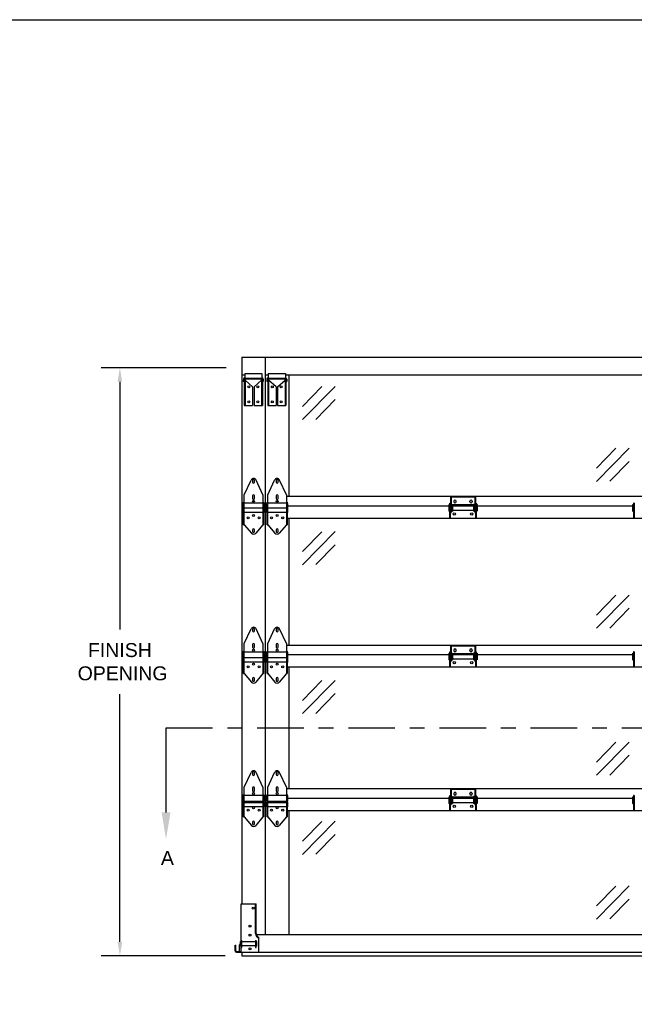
# Model space of a CAD drawing. Header units: inches. Extents: x 168.8 to 189.1, y 234.4 to 247.7.
# Tile 7 of 8: x 176.7 to 180.9, y 240.6 to 247.2. Entities that reach past the tile are written whole.
import ezdxf
from ezdxf import colors
from ezdxf.entities.mleader import LeaderData, LeaderLine
from ezdxf.math import Vec2, Vec3

# ---------------------------------------------------------------- set-up
doc = ezdxf.new("R2010")
doc.units = ezdxf.units.IN
doc.header["$LTSCALE"] = 0.25
doc.header["$MEASUREMENT"] = 0
doc.linetypes.add('CENTER', pattern=[2, 1.25, -0.25, 0.25, -0.25])
for name, color, linetype in [('521s', 7, 'Continuous'), ('ANNOTATIONS', 1, 'Continuous'), ('SECTION CUTS', 6, 'CENTER')]:
    doc.layers.add(name, color=color, linetype=linetype)
doc.styles.add('ARIAL', font='arial.ttf', dxfattribs={"height": 0.09375})
doc.styles.get("Standard").update_dxf_attribs({"font": 'romans.shx'})
doc.dimstyles.new('STANDARD$0', dxfattribs={"dimtxt": 0.09375, "dimasz": 0.09375, "dimexe": 0.03125, "dimexo": 0.046875, "dimgap": 0.09, "dimtad": 0, "dimtih": 1, "dimtoh": 1, "dimdec": 4, "dimzin": 0, "dimdsep": 46, "dimtxsty": 'ARIAL', "dimcen": 0.09, "dimadec": 0, "dimazin": 0, "dimtfac": 1, "dimtdec": 4, "dimtofl": 0, "dimtmove": 0, "dimatfit": 1, "dimfxl": 1, "dimtolj": 1, "dimtzin": 0, "dimarcsym": 0})

# ---------------------------------------------------------------- blocks, each defined once
blk = doc.blocks.new('*D2')
at = {"layer": 'ANNOTATIONS', "color": 0, "lineweight": -2, "transparency": 16777216}
for p, q in [((178.115, 244.8429), (177.277, 244.8429)), ((177.402, 244.7491), (177.402, 243.0839)), ((177.402, 240.9838), (177.402, 242.649)), ((178.11, 240.89), (177.277, 240.89))]:
    blk.add_line(p, q, dxfattribs=at)
at = {"layer": 'ANNOTATIONS', "color": 0, "transparency": 16777216}
for points in [[(177.3864, 244.7491), (177.4176, 244.7491), (177.402, 244.8429)], [(177.3864, 240.9838), (177.4176, 240.9838), (177.402, 240.89)]]:
    blk.add_solid(points, dxfattribs=at)
at = {"layer": 'defpoints', "color": 0, "transparency": 16777216}
for p in [(178.2212, 244.8429), (177.402, 240.89), (178.2162, 240.89)]:
    blk.add_point(p, dxfattribs=at)
at = {"layer": 'ANNOTATIONS', "color": 0, "transparency": 16777216, "insert": (177.402, 242.8664), "char_height": 0.09375, "attachment_point": 5, "style": 'ARIAL'}
blk.add_mtext('\\A1;FINISH\\P OPENING', dxfattribs=at)

msp = doc.modelspace()

# ---------------------------------------------------------------- linework, layer by layer
at = {"layer": '521s', "color": 7}
for p, q in [((178.22121, 244.91442), (178.22121, 241.23942)), ((178.22121, 244.91442), (183.66278, 244.91442)), ((178.37901, 244.91442), (178.37901, 241.03317)), ((178.22121, 244.79567), (178.24068, 244.79567)), ((178.24068, 244.80472), (178.35618, 244.80472)), ((178.24068, 244.80472), (178.24068, 244.77042)), ((178.35618, 244.80472), (178.35618, 244.77042)), ((178.37901, 244.79567), (178.39848, 244.79567)), ((178.39848, 244.80472), (178.51398, 244.80472)), ((178.39848, 244.80472), (178.39848, 244.77042)), ((178.51398, 244.80472), (178.51398, 244.77042)), ((178.51398, 244.79567), (183.37001, 244.79567)), ((178.53681, 244.79567), (178.53681, 243.97919)), ((178.23164, 244.76626), (178.2311, 244.75101)), ((178.2365, 244.75082), (178.2311, 244.75101)), ((178.23703, 244.76607), (178.2365, 244.75082)), ((178.23743, 244.76062), (178.23743, 244.58942)), ((178.35534, 244.77042), (178.24153, 244.77042)), ((178.24273, 244.76062), (178.24273, 244.58942)), ((178.29343, 244.71442), (178.24273, 244.76032)), ((178.30343, 244.71442), (178.35413, 244.76032)), ((178.35413, 244.76062), (178.35413, 244.58942)), ((178.35943, 244.76062), (178.35943, 244.58942)), ((178.35984, 244.76607), (178.36037, 244.75082)), ((178.36037, 244.75082), (178.36577, 244.75101)), ((178.36523, 244.76626), (178.36577, 244.75101)), ((178.38944, 244.76626), (178.3889, 244.75101)), ((178.3943, 244.75082), (178.3889, 244.75101)), ((178.39483, 244.76607), (178.3943, 244.75082)), ((178.39523, 244.76062), (178.39523, 244.58942)), ((178.51314, 244.77042), (178.39933, 244.77042)), ((178.40053, 244.76062), (178.40053, 244.58942)), ((178.45123, 244.71442), (178.40053, 244.76032)), ((178.46123, 244.71442), (178.51193, 244.76032)), ((178.51193, 244.76062), (178.51193, 244.58942)), ((178.51723, 244.76062), (178.51723, 244.58942)), ((178.51764, 244.76607), (178.51817, 244.75082)), ((178.51817, 244.75082), (178.52357, 244.75101)), ((178.52303, 244.76626), (178.52357, 244.75101)), ((178.62887, 244.58226), (178.75995, 244.7159)), ((178.62973, 244.49388), (178.84833, 244.71675)), ((178.29343, 244.71442), (178.29343, 244.58942)), ((178.30343, 244.71442), (178.30343, 244.58942)), ((178.45123, 244.71442), (178.45123, 244.58942)), ((178.46123, 244.71442), (178.46123, 244.58942)), ((178.23743, 244.58942), (178.29343, 244.58942)), ((178.30343, 244.58942), (178.35943, 244.58942)), ((178.39523, 244.58942), (178.45123, 244.58942)), ((178.46123, 244.58942), (178.51723, 244.58942)), ((178.71811, 244.49473), (178.84919, 244.62837)), ((180.60377, 244.16748), (180.73484, 244.30112)), ((180.60462, 244.0791), (180.82323, 244.30198)), ((180.69301, 244.07995), (180.82408, 244.21359)), ((178.2381, 243.98942), (178.28358, 244.08788)), ((178.29398, 244.08589), (178.29398, 244.07414)), ((178.30723, 244.07414), (178.30723, 244.08589)), ((178.3631, 243.98942), (178.31763, 244.08788)), ((178.3959, 243.98942), (178.44138, 244.08788)), ((178.45178, 244.08589), (178.45178, 244.07414)), ((178.46503, 244.07414), (178.46503, 244.08589)), ((178.5209, 243.98942), (178.47543, 244.08788)), ((178.2381, 243.78802), (178.2381, 243.98942)), ((178.3631, 243.98942), (178.3631, 243.78802)), ((178.3959, 243.78802), (178.3959, 243.98942)), ((178.5209, 243.98942), (178.5209, 243.78802)), ((178.22855, 243.8699), (178.22855, 243.93144)), ((178.22855, 243.93144), (178.23355, 243.92817)), ((178.23355, 243.78802), (178.23355, 243.93879)), ((178.23355, 243.93879), (178.2381, 243.93879)), ((178.2381, 243.93379), (178.3631, 243.93379)), ((178.29398, 243.98257), (178.29398, 243.96457)), ((178.30723, 243.96457), (178.30723, 243.98257)), ((178.3631, 243.93879), (178.36765, 243.93879)), ((178.36765, 243.93879), (178.36765, 243.78802)), ((178.37265, 243.93144), (178.36765, 243.92817)), ((178.37265, 243.8699), (178.37265, 243.93144)), ((178.38635, 243.8699), (178.38635, 243.93144)), ((178.38635, 243.93144), (178.39135, 243.92817)), ((178.39135, 243.78802), (178.39135, 243.93879)), ((178.39135, 243.93879), (178.3959, 243.93879)), ((178.3959, 243.93379), (178.5209, 243.93379)), ((178.45178, 243.98257), (178.45178, 243.96457)), ((178.46503, 243.96457), (178.46503, 243.98257)), ((178.5209, 243.97919), (183.34718, 243.97919)), ((178.5209, 243.93879), (178.52545, 243.93879)), ((178.52545, 243.93879), (178.52545, 243.78802)), ((178.53045, 243.93144), (178.52545, 243.92817)), ((178.53045, 243.8699), (178.53045, 243.93144)), ((179.61293, 243.92436), (179.61918, 243.92027)), ((179.61293, 243.92436), (179.61293, 243.87961)), ((179.61918, 243.83198), (179.61918, 243.93323)), ((179.61918, 243.93323), (179.62349, 243.93323)), ((179.62349, 243.83198), (179.62349, 243.93323)), ((179.62446, 243.97198), (179.62446, 243.87073)), ((179.79052, 243.97198), (179.62446, 243.97198)), ((179.62877, 243.97198), (179.62877, 243.87073)), ((179.63315, 243.92458), (179.63752, 243.92458)), ((179.63752, 243.92458), (179.63752, 243.87939)), ((179.64509, 243.9453), (179.64509, 243.94242)), ((179.66171, 243.94242), (179.66171, 243.9453)), ((179.75327, 243.94242), (179.75327, 243.9453)), ((179.7699, 243.9453), (179.7699, 243.94242)), ((179.78184, 243.92458), (179.77746, 243.92458)), ((179.77746, 243.92458), (179.77746, 243.87939)), ((179.78621, 243.97198), (179.78621, 243.87073)), ((179.79052, 243.97198), (179.79052, 243.87073)), ((179.79149, 243.93323), (179.79149, 243.83198)), ((179.79149, 243.93323), (179.7958, 243.93323)), ((179.7958, 243.93323), (179.7958, 243.83198)), ((179.80205, 243.92436), (179.7958, 243.92027)), ((179.80205, 243.92436), (179.80205, 243.87961)), ((180.84744, 243.92436), (180.85369, 243.92027)), ((180.84744, 243.92436), (180.84744, 243.87961)), ((180.85369, 243.93323), (180.85369, 243.83198)), ((180.858, 243.93323), (180.85369, 243.93323)), ((180.858, 243.93323), (180.858, 243.83198)), ((178.22855, 243.90395), (178.23355, 243.90068)), ((178.22855, 243.8699), (178.23355, 243.87318)), ((178.2381, 243.90227), (178.3631, 243.90227)), ((178.2381, 243.87318), (178.3631, 243.87318)), ((178.37265, 243.90395), (178.36765, 243.90068)), ((178.37265, 243.8699), (178.36765, 243.87318)), ((178.38635, 243.90395), (178.39135, 243.90068)), ((178.38635, 243.8699), (178.39135, 243.87318)), ((178.3959, 243.90227), (178.5209, 243.90227)), ((178.3959, 243.87318), (178.5209, 243.87318)), ((178.53045, 243.90395), (178.52545, 243.90068)), ((178.53045, 243.8699), (178.52545, 243.87318)), ((178.53045, 243.91442), (180.84744, 243.91442)), ((179.61293, 243.87961), (179.61918, 243.8837)), ((179.62446, 243.87073), (179.62877, 243.87073)), ((179.63315, 243.87939), (179.63752, 243.87939)), ((179.77746, 243.92027), (179.63752, 243.92027)), ((179.77746, 243.8837), (179.63752, 243.8837)), ((179.78184, 243.87939), (179.77746, 243.87939)), ((179.78621, 243.87073), (179.79052, 243.87073)), ((179.80205, 243.87961), (179.7958, 243.8837)), ((180.84744, 243.87961), (180.85369, 243.8837)), ((178.52545, 243.83198), (183.35854, 243.83198)), ((178.53681, 243.83198), (178.53681, 242.97919)), ((178.23355, 243.78802), (178.2381, 243.78802)), ((178.2381, 243.78802), (178.28622, 243.73049)), ((178.29398, 243.75369), (178.29398, 243.74194)), ((178.30723, 243.74194), (178.30723, 243.75369)), ((178.3631, 243.78802), (178.31499, 243.73049)), ((178.3631, 243.78802), (178.36765, 243.78802)), ((178.39135, 243.78802), (178.3959, 243.78802)), ((178.3959, 243.78802), (178.44402, 243.73049)), ((178.45178, 243.75369), (178.45178, 243.74194)), ((178.46503, 243.74194), (178.46503, 243.75369)), ((178.5209, 243.78802), (178.47279, 243.73049)), ((178.5209, 243.78802), (178.52545, 243.78802)), ((178.62887, 243.6069), (178.75995, 243.74054)), ((178.62973, 243.51852), (178.84833, 243.74139)), ((178.71811, 243.51937), (178.84919, 243.65301)), ((180.60377, 243.18004), (180.73484, 243.31368)), ((180.60462, 243.09166), (180.82323, 243.31454)), ((180.69301, 243.09252), (180.82408, 243.22615)), ((178.2381, 242.98942), (178.28358, 243.08788)), ((178.29398, 243.08589), (178.29398, 243.07414)), ((178.30723, 243.07414), (178.30723, 243.08589)), ((178.3631, 242.98942), (178.31763, 243.08788)), ((178.3959, 242.98942), (178.44138, 243.08788)), ((178.45178, 243.08589), (178.45178, 243.07414)), ((178.46503, 243.07414), (178.46503, 243.08589)), ((178.5209, 242.98942), (178.47543, 243.08788)), ((178.22855, 242.93144), (178.23355, 242.92817)), ((178.22855, 242.89739), (178.22855, 242.93144)), ((178.23355, 242.78802), (178.23355, 242.93879)), ((178.23355, 242.93879), (178.2381, 242.93879)), ((178.2381, 242.78802), (178.2381, 242.98942)), ((178.2381, 242.93379), (178.3631, 242.93379)), ((178.29398, 242.98257), (178.29398, 242.96457)), ((178.30723, 242.96457), (178.30723, 242.98257)), ((178.3631, 242.98942), (178.3631, 242.78802)), ((178.3631, 242.93879), (178.36765, 242.93879)), ((178.36765, 242.93879), (178.36765, 242.78802)), ((178.37265, 242.93144), (178.36765, 242.92817)), ((178.37265, 242.89739), (178.37265, 242.93144)), ((178.38635, 242.93144), (178.39135, 242.92817)), ((178.38635, 242.89739), (178.38635, 242.93144)), ((178.39135, 242.78802), (178.39135, 242.93879)), ((178.39135, 242.93879), (178.3959, 242.93879)), ((178.3959, 242.78802), (178.3959, 242.98942)), ((178.3959, 242.93379), (178.5209, 242.93379)), ((178.45178, 242.98257), (178.45178, 242.96457)), ((178.46503, 242.96457), (178.46503, 242.98257)), ((178.5209, 242.98942), (178.5209, 242.78802)), ((178.5209, 242.97919), (183.36309, 242.97919)), ((178.5209, 242.93879), (178.52545, 242.93879)), ((178.52545, 242.93879), (178.52545, 242.78802)), ((178.53045, 242.93144), (178.52545, 242.92817)), ((178.53045, 242.89739), (178.53045, 242.93144)), ((179.61918, 242.83198), (179.61918, 242.93323)), ((179.61918, 242.93323), (179.62349, 242.93323)), ((179.62349, 242.83198), (179.62349, 242.93323)), ((179.62446, 242.97198), (179.62446, 242.87073)), ((179.79052, 242.97198), (179.62446, 242.97198)), ((179.62877, 242.97198), (179.62877, 242.87073)), ((179.64509, 242.9453), (179.64509, 242.94242)), ((179.66171, 242.94242), (179.66171, 242.9453)), ((179.75327, 242.94242), (179.75327, 242.9453)), ((179.7699, 242.9453), (179.7699, 242.94242)), ((179.78621, 242.97198), (179.78621, 242.87073)), ((179.79052, 242.97198), (179.79052, 242.87073)), ((179.79149, 242.93323), (179.79149, 242.83198)), ((179.79149, 242.93323), (179.7958, 242.93323)), ((179.7958, 242.93323), (179.7958, 242.83198)), ((180.85369, 242.93323), (180.85369, 242.83198)), ((180.858, 242.93323), (180.85369, 242.93323)), ((180.858, 242.93323), (180.858, 242.83198)), ((178.22855, 242.89739), (178.23355, 242.90067)), ((178.22855, 242.86268), (178.22855, 242.89673)), ((178.22855, 242.89673), (178.23355, 242.89345)), ((178.22855, 242.86268), (178.23355, 242.86595)), ((178.2381, 242.89504), (178.3631, 242.89504)), ((178.2381, 242.86595), (178.3631, 242.86595)), ((178.37265, 242.89739), (178.36765, 242.90067)), ((178.37265, 242.89673), (178.36765, 242.89345)), ((178.37265, 242.86268), (178.36765, 242.86595)), ((178.37265, 242.86268), (178.37265, 242.89673)), ((178.38635, 242.89739), (178.39135, 242.90067)), ((178.38635, 242.86268), (178.38635, 242.89673)), ((178.38635, 242.89673), (178.39135, 242.89345)), ((178.38635, 242.86268), (178.39135, 242.86595)), ((178.3959, 242.89504), (178.5209, 242.89504)), ((178.3959, 242.86595), (178.5209, 242.86595)), ((178.53045, 242.89739), (178.52545, 242.90067)), ((178.53045, 242.89673), (178.52545, 242.89345)), ((178.53045, 242.86268), (178.52545, 242.86595)), ((178.53045, 242.91442), (180.84744, 242.91442)), ((178.53045, 242.86268), (178.53045, 242.89673)), ((179.61293, 242.92436), (179.61918, 242.92027)), ((179.61293, 242.92436), (179.61293, 242.87961)), ((179.61293, 242.87961), (179.61918, 242.8837)), ((179.62446, 242.87073), (179.62877, 242.87073)), ((179.63315, 242.92458), (179.63752, 242.92458)), ((179.63315, 242.87939), (179.63752, 242.87939)), ((179.63752, 242.92458), (179.63752, 242.87939)), ((179.77746, 242.92027), (179.63752, 242.92027)), ((179.77746, 242.8837), (179.63752, 242.8837)), ((179.78184, 242.92458), (179.77746, 242.92458)), ((179.77746, 242.92458), (179.77746, 242.87939)), ((179.78184, 242.87939), (179.77746, 242.87939)), ((179.78621, 242.87073), (179.79052, 242.87073)), ((179.80205, 242.92436), (179.7958, 242.92027)), ((179.80205, 242.87961), (179.7958, 242.8837)), ((179.80205, 242.92436), (179.80205, 242.87961)), ((180.84744, 242.92436), (180.85369, 242.92027)), ((180.84744, 242.92436), (180.84744, 242.87961)), ((180.84744, 242.87961), (180.85369, 242.8837)), ((178.52545, 242.83198), (183.35854, 242.83198)), ((178.53681, 242.83198), (178.53681, 242.01472)), ((178.23355, 242.78802), (178.2381, 242.78802)), ((178.2381, 242.78802), (178.28622, 242.73049)), ((178.29398, 242.75369), (178.29398, 242.74194)), ((178.30723, 242.74194), (178.30723, 242.75369)), ((178.3631, 242.78802), (178.31499, 242.73049)), ((178.3631, 242.78802), (178.36765, 242.78802)), ((178.39135, 242.78802), (178.3959, 242.78802)), ((178.3959, 242.78802), (178.44402, 242.73049)), ((178.45178, 242.75369), (178.45178, 242.74194)), ((178.46503, 242.74194), (178.46503, 242.75369)), ((178.5209, 242.78802), (178.47279, 242.73049)), ((178.5209, 242.78802), (178.52545, 242.78802)), ((178.62887, 242.6069), (178.75995, 242.74054)), ((178.62973, 242.51852), (178.84833, 242.74139)), ((178.71811, 242.51937), (178.84919, 242.65301)), ((180.60377, 242.19175), (180.73484, 242.32539)), ((180.60462, 242.10337), (180.82323, 242.32625)), ((180.69301, 242.10423), (180.82408, 242.23786)), ((178.2381, 242.02495), (178.28358, 242.12341)), ((178.29398, 242.12142), (178.29398, 242.10967)), ((178.30723, 242.10967), (178.30723, 242.12142)), ((178.3631, 242.02495), (178.31763, 242.12341)), ((178.3959, 242.02495), (178.44138, 242.12341)), ((178.45178, 242.12142), (178.45178, 242.10967)), ((178.46503, 242.10967), (178.46503, 242.12142)), ((178.5209, 242.02495), (178.47543, 242.12341)), ((178.2381, 241.82355), (178.2381, 242.02495)), ((178.29398, 242.0181), (178.29398, 242.0001)), ((178.30723, 242.0001), (178.30723, 242.0181)), ((178.3631, 242.02495), (178.3631, 241.82355)), ((178.3959, 241.82355), (178.3959, 242.02495)), ((178.45178, 242.0181), (178.45178, 242.0001)), ((178.46503, 242.0001), (178.46503, 242.0181)), ((178.5209, 242.02495), (178.5209, 241.82355)), ((178.5209, 242.01472), (183.36309, 242.01472)), ((179.62446, 242.00752), (179.62446, 241.90627)), ((179.79052, 242.00752), (179.62446, 242.00752)), ((179.62877, 242.00752), (179.62877, 241.90627)), ((179.78621, 242.00752), (179.78621, 241.90627)), ((179.79052, 242.00752), (179.79052, 241.90627)), ((178.22855, 241.93292), (178.22855, 241.96697)), ((178.22855, 241.96697), (178.23355, 241.9637)), ((178.23355, 241.82355), (178.23355, 241.97432)), ((178.23355, 241.97432), (178.2381, 241.97432)), ((178.2381, 241.96932), (178.3631, 241.96932)), ((178.3631, 241.97432), (178.36765, 241.97432)), ((178.36765, 241.97432), (178.36765, 241.82355)), ((178.37265, 241.96697), (178.36765, 241.9637)), ((178.37265, 241.93292), (178.37265, 241.96697)), ((178.38635, 241.93292), (178.38635, 241.96697)), ((178.38635, 241.96697), (178.39135, 241.9637)), ((178.39135, 241.82355), (178.39135, 241.97432)), ((178.39135, 241.97432), (178.3959, 241.97432)), ((178.3959, 241.96932), (178.5209, 241.96932)), ((178.5209, 241.97432), (178.52545, 241.97432)), ((178.52545, 241.97432), (178.52545, 241.82355)), ((178.53045, 241.96697), (178.52545, 241.9637)), ((178.53045, 241.93292), (178.53045, 241.96697)), ((178.53045, 241.94995), (180.84744, 241.94995)), ((179.61293, 241.95989), (179.61918, 241.9558)), ((179.61293, 241.95989), (179.61293, 241.91514)), ((179.61918, 241.86752), (179.61918, 241.96877)), ((179.61918, 241.96877), (179.62349, 241.96877)), ((179.62349, 241.86752), (179.62349, 241.96877)), ((179.63315, 241.96011), (179.63752, 241.96011)), ((179.63752, 241.96011), (179.63752, 241.91492)), ((179.77746, 241.9558), (179.63752, 241.9558)), ((179.64509, 241.98083), (179.64509, 241.97795)), ((179.66171, 241.97795), (179.66171, 241.98083)), ((179.75327, 241.97795), (179.75327, 241.98083)), ((179.7699, 241.98083), (179.7699, 241.97795)), ((179.78184, 241.96011), (179.77746, 241.96011)), ((179.77746, 241.96011), (179.77746, 241.91492)), ((179.79149, 241.96877), (179.79149, 241.86752)), ((179.79149, 241.96877), (179.7958, 241.96877)), ((179.7958, 241.96877), (179.7958, 241.86752)), ((179.80205, 241.95989), (179.7958, 241.9558)), ((179.80205, 241.95989), (179.80205, 241.91514)), ((180.84744, 241.95989), (180.85369, 241.9558)), ((180.84744, 241.95989), (180.84744, 241.91514)), ((180.85369, 241.96877), (180.85369, 241.86752)), ((180.858, 241.96877), (180.85369, 241.96877)), ((180.858, 241.96877), (180.858, 241.86752)), ((178.22855, 241.93292), (178.23355, 241.9362)), ((178.22855, 241.89105), (178.22855, 241.9251)), ((178.22855, 241.9251), (178.23355, 241.92182)), ((178.22855, 241.89105), (178.23355, 241.89432)), ((178.2381, 241.93058), (178.3631, 241.93058)), ((178.2381, 241.92182), (178.3631, 241.92182)), ((178.2381, 241.89432), (178.3631, 241.89432)), ((178.37265, 241.93292), (178.36765, 241.9362)), ((178.37265, 241.9251), (178.36765, 241.92182)), ((178.37265, 241.89105), (178.36765, 241.89432)), ((178.37265, 241.89105), (178.37265, 241.9251)), ((178.38635, 241.93292), (178.39135, 241.9362)), ((178.38635, 241.89105), (178.38635, 241.9251)), ((178.38635, 241.9251), (178.39135, 241.92182)), ((178.38635, 241.89105), (178.39135, 241.89432)), ((178.3959, 241.93058), (178.5209, 241.93058)), ((178.3959, 241.92182), (178.5209, 241.92182)), ((178.3959, 241.89432), (178.5209, 241.89432)), ((178.53045, 241.93292), (178.52545, 241.9362)), ((178.53045, 241.9251), (178.52545, 241.92182)), ((178.53045, 241.89105), (178.52545, 241.89432)), ((178.53045, 241.89105), (178.53045, 241.9251)), ((179.61293, 241.91514), (179.61918, 241.91924)), ((179.62446, 241.90627), (179.62877, 241.90627)), ((179.63315, 241.91492), (179.63752, 241.91492)), ((179.77746, 241.91924), (179.63752, 241.91924)), ((179.78184, 241.91492), (179.77746, 241.91492)), ((179.78621, 241.90627), (179.79052, 241.90627)), ((179.80205, 241.91514), (179.7958, 241.91924)), ((180.84744, 241.91514), (180.85369, 241.91924)), ((178.23355, 241.82355), (178.2381, 241.82355)), ((178.2381, 241.82355), (178.28622, 241.76602)), ((178.3631, 241.82355), (178.31499, 241.76602)), ((178.3631, 241.82355), (178.36765, 241.82355)), ((178.39135, 241.82355), (178.3959, 241.82355)), ((178.3959, 241.82355), (178.44402, 241.76602)), ((178.5209, 241.82355), (178.47279, 241.76602)), ((178.5209, 241.82355), (178.52545, 241.82355)), ((178.52545, 241.86752), (183.35854, 241.86752)), ((178.53681, 241.86752), (178.53681, 241.03317)), ((178.29398, 241.78922), (178.29398, 241.77747)), ((178.30723, 241.77747), (178.30723, 241.78922)), ((178.45178, 241.78922), (178.45178, 241.77747)), ((178.46503, 241.77747), (178.46503, 241.78922)), ((178.62887, 241.6603), (178.75995, 241.79393)), ((178.62973, 241.57191), (178.84833, 241.79479)), ((178.71811, 241.57277), (178.84919, 241.7064)), ((180.60377, 241.2255), (180.73484, 241.35914)), ((180.60462, 241.13712), (180.82323, 241.35999)), ((178.21621, 240.91442), (178.21621, 241.23942)), ((178.21621, 241.23942), (178.31771, 241.23942)), ((178.31271, 241.03942), (178.31271, 241.23942)), ((178.31771, 241.03942), (178.31771, 241.23942)), ((180.69301, 241.13797), (180.82408, 241.27161)), ((178.31851, 241.03317), (183.56549, 241.03317)), ((178.33621, 240.91442), (178.33621, 241.01528)), ((178.17621, 240.92442), (178.17621, 240.96129)), ((178.17621, 240.96129), (178.18121, 240.96129)), ((178.18121, 240.92442), (178.18121, 240.96129)), ((178.20496, 240.91942), (178.20496, 240.96317)), ((178.21171, 240.9543), (178.21171, 240.9864)), ((178.21171, 240.9864), (178.21621, 240.98423)), ((178.21171, 240.9543), (178.21621, 240.95648)), ((178.21621, 240.99379), (178.22121, 240.99379)), ((178.21621, 240.94692), (178.22121, 240.94692)), ((178.22121, 240.94692), (178.22121, 240.99379)), ((178.31309, 240.98423), (178.22121, 240.98423)), ((178.31309, 240.95648), (178.22121, 240.95648)), ((178.31309, 240.99379), (178.31309, 240.94692)), ((178.31309, 240.99379), (178.31809, 240.99379)), ((178.31309, 240.94692), (178.31809, 240.94692)), ((178.31809, 240.94692), (178.31809, 240.99379)), ((178.32259, 240.9864), (178.31809, 240.98423)), ((178.32259, 240.9543), (178.31809, 240.95648)), ((178.32259, 240.9543), (178.32259, 240.9864)), ((178.18621, 240.91942), (178.21621, 240.91942)), ((178.18621, 240.91442), (183.69778, 240.91442)), ((178.22121, 240.91442), (178.22121, 240.89001)), ((178.22121, 240.89001), (183.66278, 240.89001))]:
    msp.add_line(p, q, dxfattribs=at)
at = {"layer": '521s', "color": 7, "linetype": 'Continuous'}
for p, q in [((178.34963, 244.76512), (178.24723, 244.76512)), ((178.50743, 244.76512), (178.40503, 244.76512))]:
    msp.add_line(p, q, dxfattribs=at)
at = {"layer": '521s', "color": 7}
for centre, radius in [((178.26843, 244.71442), 0.00665), ((178.32843, 244.71442), 0.00665), ((178.42623, 244.71442), 0.00665), ((178.48623, 244.71442), 0.00665), ((178.26843, 244.61442), 0.00665), ((178.32843, 244.61442), 0.00665), ((178.42623, 244.61442), 0.00665), ((178.48623, 244.61442), 0.00665), ((178.3006, 243.94487), 0.00663), ((178.4584, 243.94487), 0.00663), ((178.3006, 243.85029), 0.00663), ((178.4584, 243.85029), 0.00663), ((179.64905, 243.86011), 0.00828), ((179.76593, 243.86011), 0.00828), ((178.2631, 243.83311), 0.00663), ((178.3381, 243.83311), 0.00663), ((178.4209, 243.83311), 0.00663), ((178.4959, 243.83311), 0.00663), ((178.3006, 242.94487), 0.00663), ((178.4584, 242.94487), 0.00663), ((179.64905, 242.86011), 0.00828), ((179.76593, 242.86011), 0.00828), ((178.2631, 242.83311), 0.00663), ((178.3006, 242.85029), 0.00663), ((178.3381, 242.83311), 0.00663), ((178.4209, 242.83311), 0.00663), ((178.4584, 242.85029), 0.00663), ((178.4959, 242.83311), 0.00663), ((178.3006, 241.9804), 0.00663), ((178.4584, 241.9804), 0.00663), ((178.2631, 241.86864), 0.00663), ((178.3006, 241.88582), 0.00663), ((178.3381, 241.86864), 0.00663), ((178.4209, 241.86864), 0.00663), ((178.4584, 241.88582), 0.00663), ((178.4959, 241.86864), 0.00663), ((179.64905, 241.89564), 0.00828), ((179.76593, 241.89564), 0.00828), ((178.29659, 241.20969), 0.00663), ((178.27621, 241.08954), 0.00663), ((178.27621, 241.03004), 0.00663), ((178.27621, 240.93679), 0.00663)]:
    msp.add_circle(centre, radius, dxfattribs=at)
for centre, radius, start, end in [((178.24153, 244.76592), 0.0099, 94.899837, 178), ((178.24153, 244.76592), 0.0045, 90, 178), ((178.24723, 244.76062), 0.0098, 90, 180), ((178.24723, 244.76062), 0.0045, 90, 180), ((178.34963, 244.76062), 0.0098, 0, 90), ((178.34963, 244.76062), 0.0045, 0, 90), ((178.35534, 244.76592), 0.0045, 2, 90), ((178.35534, 244.76592), 0.0099, 2, 85.100163), ((178.39933, 244.76592), 0.0099, 94.899837, 178), ((178.39933, 244.76592), 0.0045, 90, 178), ((178.40503, 244.76062), 0.0098, 90, 180), ((178.40503, 244.76062), 0.0045, 90, 180), ((178.50743, 244.76062), 0.0098, 0, 90), ((178.50743, 244.76062), 0.0045, 0, 90), ((178.51314, 244.76592), 0.0045, 2, 90), ((178.51314, 244.76592), 0.0099, 2, 85.100163), ((178.3006, 244.08002), 0.01875, 24.791407, 155.208593), ((178.3006, 244.08589), 0.00663, 0, 180), ((178.3006, 244.07414), 0.00663, 180, 0), ((178.4584, 244.08002), 0.01875, 24.791407, 155.208593), ((178.4584, 244.08589), 0.00663, 0, 180), ((178.4584, 244.07414), 0.00663, 180, 0), ((178.3006, 243.98257), 0.00663, 0, 180), ((178.4584, 243.98257), 0.00663, 0, 180), ((178.3006, 243.96457), 0.00663, 180, 0), ((178.4584, 243.96457), 0.00663, 180, 0), ((179.63315, 243.92895), 0.00438, 180, 270), ((179.6534, 243.9453), 0.00831, 0, 180), ((179.6534, 243.94242), 0.00831, 180, 0), ((179.76159, 243.9453), 0.00831, 0, 180), ((179.76159, 243.94242), 0.00831, 180, 0), ((179.78184, 243.92895), 0.00438, 270, 0), ((179.63315, 243.87502), 0.00438, 90, 180), ((179.78184, 243.87502), 0.00438, 0, 90), ((178.3006, 243.74252), 0.01875, 219.909063, 320.090937), ((178.3006, 243.75369), 0.00663, 0, 180), ((178.3006, 243.74194), 0.00663, 180, 0), ((178.4584, 243.74252), 0.01875, 219.909063, 320.090937), ((178.4584, 243.75369), 0.00663, 0, 180), ((178.4584, 243.74194), 0.00663, 180, 0), ((178.3006, 243.08002), 0.01875, 24.791407, 155.208593), ((178.3006, 243.08589), 0.00663, 0, 180), ((178.3006, 243.07414), 0.00663, 180, 0), ((178.4584, 243.08002), 0.01875, 24.791407, 155.208593), ((178.4584, 243.08589), 0.00663, 0, 180), ((178.4584, 243.07414), 0.00663, 180, 0), ((178.3006, 242.98257), 0.00663, 0, 180), ((178.3006, 242.96457), 0.00663, 180, 0), ((178.4584, 242.98257), 0.00663, 0, 180), ((178.4584, 242.96457), 0.00663, 180, 0), ((179.6534, 242.9453), 0.00831, 0, 180), ((179.6534, 242.94242), 0.00831, 180, 0), ((179.76159, 242.9453), 0.00831, 0, 180), ((179.76159, 242.94242), 0.00831, 180, 0), ((179.63315, 242.92895), 0.00438, 180, 270), ((179.63315, 242.87502), 0.00438, 90, 180), ((179.78184, 242.92895), 0.00438, 270, 0), ((179.78184, 242.87502), 0.00438, 0, 90), ((178.3006, 242.74252), 0.01875, 219.909063, 320.090937), ((178.3006, 242.75369), 0.00663, 0, 180), ((178.3006, 242.74194), 0.00663, 180, 0), ((178.4584, 242.74252), 0.01875, 219.909063, 320.090937), ((178.4584, 242.75369), 0.00663, 0, 180), ((178.4584, 242.74194), 0.00663, 180, 0), ((178.3006, 242.11555), 0.01875, 24.791407, 155.208593), ((178.3006, 242.12142), 0.00663, 0, 180), ((178.3006, 242.10967), 0.00663, 180, 0), ((178.4584, 242.11555), 0.01875, 24.791407, 155.208593), ((178.4584, 242.12142), 0.00663, 0, 180), ((178.4584, 242.10967), 0.00663, 180, 0), ((178.3006, 242.0181), 0.00663, 0, 180), ((178.4584, 242.0181), 0.00663, 0, 180), ((178.3006, 242.0001), 0.00663, 180, 0), ((178.4584, 242.0001), 0.00663, 180, 0), ((179.63315, 241.96449), 0.00438, 180, 270), ((179.6534, 241.98083), 0.00831, 0, 180), ((179.6534, 241.97795), 0.00831, 180, 0), ((179.76159, 241.98083), 0.00831, 0, 180), ((179.76159, 241.97795), 0.00831, 180, 0), ((179.78184, 241.96449), 0.00438, 270, 0), ((179.63315, 241.91055), 0.00438, 90, 180), ((179.78184, 241.91055), 0.00438, 0, 90), ((178.3006, 241.77805), 0.01875, 219.909063, 320.090937), ((178.3006, 241.78922), 0.00663, 0, 180), ((178.3006, 241.77747), 0.00663, 180, 0), ((178.4584, 241.77805), 0.01875, 219.909063, 320.090937), ((178.4584, 241.78922), 0.00663, 0, 180), ((178.4584, 241.77747), 0.00663, 180, 0), ((178.34271, 241.03942), 0.03, 180, 257.486675), ((178.34271, 241.03942), 0.025, 180, 254.929938), ((178.21746, 240.96317), 0.0125, 117.387108, 180), ((178.18621, 240.92442), 0.01, 180, 270), ((178.18621, 240.92442), 0.005, 180, 270)]:
    msp.add_arc(centre, radius, start, end, dxfattribs=at)
at = {"layer": 'defpoints'}
msp.add_lwpolyline([(189.05875, 234.44685), (168.77187, 234.44685), (168.77187, 247.18196), (189.05875, 247.18196)], close=True, dxfattribs=at)
at = {"layer": 'SECTION CUTS'}
msp.add_line((177.71206, 242.42335), (184.04429, 242.42335), dxfattribs=at)

# ---------------------------------------------------------------- texts
at = {"layer": 'SECTION CUTS', "style": 'ARIAL'}
msp.add_text('A', height=0.09375, dxfattribs=at).set_placement((177.67758, 241.50092))

# ---------------------------------------------------------------- dimensions: what is measured, and where the dimension line sits
at = {"layer": 'ANNOTATIONS'}
dim = msp.add_linear_dim(base=(177.40199, 240.89001), p1=(178.22121, 244.84286), p2=(178.21621, 240.89001), angle=90, text='FINISH\\P OPENING', dimstyle='STANDARD$0', override={"dimexe": 0.125, "dimexo": 0.10625, "dimcen": 0.153, "dimtmove": 1}, dxfattribs=at)
dim.commit()
dim.dimension.update_dxf_attribs({"geometry": '*D2', "text_midpoint": (177.40199, 242.86643)})

# ---------------------------------------------------------------- leaders
at = {"layer": 'SECTION CUTS'}
ml = msp.add_multileader_mtext('Standard', dxfattribs=at)
ml.set_content('', color=256)
ml.set_leader_properties()
ml.build(insert=Vec2(0, 0))
ml.multileader.update_dxf_attribs({"dogleg_length": 0, "arrow_head_size": 0.18})
ctx = ml.context
ctx.base_point, ctx.char_height, ctx.arrow_head_size, ctx.landing_gap_size, ctx.plane_origin = Vec3(177.71206, 242.42335), 0.18, 0.18, 0, Vec3(177.71206, 241.67383)
notes = []
notes.append((ctx, [(0, (1, 1, 0), (177.71206, 242.42335), (1, 0), 0, [(0, [(177.71206, 241.67383)], 0, [])])]))
ctx.mtext.insert, ctx.mtext.flow_direction = Vec3(177.71206, 242.51335), 5
for ctx, leaders in notes:
    for number, flags, end, landing, length, lines in leaders:
        leader = LeaderData()
        leader.index, (leader.has_last_leader_line, leader.has_dogleg_vector, leader.attachment_direction) = number, flags
        leader.last_leader_point, leader.dogleg_vector, leader.dogleg_length = Vec3(end), Vec3(landing), length
        for number, points, colour, breaks in lines:
            line = LeaderLine()
            line.index, line.vertices, line.color, line.breaks = number, Vec3.list(points), colors.encode_raw_color(colour), breaks
            leader.lines.append(line)
        ctx.leaders.append(leader)

doc.saveas('drawing.dxf')
